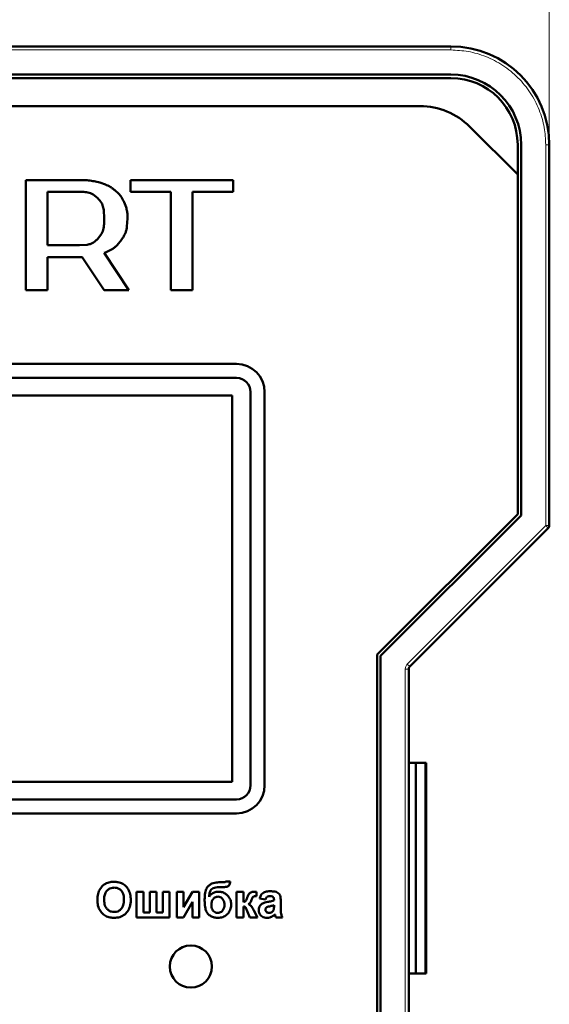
# Model space of a CAD drawing. Header units: millimetres. Extents: x 0 to 210, y 0 to 297.
# Tile 5 of 7: x 101 to 138, y 158 to 228. Entities that reach past the tile are written whole.
import ezdxf

# ---------------------------------------------------------------- set-up
doc = ezdxf.new("R2010")
doc.units = ezdxf.units.MM
doc.styles.add('SLDTEXTSTYLE0', font='TXT', dxfattribs={"width": 0.7, "bigfont": 'bigfont'})
doc.styles.add('SLDTEXTSTYLE1', font='TXT', dxfattribs={"width": 0.7})
doc.dimstyles.new('SLDDIMSTYLE0', dxfattribs={"dimtxt": 5, "dimasz": 5, "dimexe": 0, "dimexo": 0.0625, "dimgap": 1.25, "dimtad": 2, "dimdec": 1, "dimrnd": 1e-09, "dimzin": 12, "dimdsep": 46, "dimtxsty": 'SLDTEXTSTYLE1', "dimsah": 1, "dimcen": 0.09, "dimadec": 0, "dimazin": 3, "dimtfac": 1, "dimtdec": 3, "dimtofl": 0, "dimtmove": 0, "dimatfit": 3, "dimfxl": 0, "dimfrac": 2, "dimtolj": 1, "dimtzin": 12, "dimarcsym": 0})

# ---------------------------------------------------------------- blocks, each defined once
blk = doc.blocks.new('_D')
at = {"color": 7, "linetype": 'Continuous', "lineweight": 0}
for p, q in [((43.527, 219.48), (43.527, 245.47)), ((138.277, 219.48), (138.277, 245.47)), ((43.527, 244.47), (138.277, 244.47))]:
    blk.add_line(p, q, dxfattribs=at)
at = {"color": 7, "linetype": 'Continuous', "lineweight": 18}
for points in [[(43.527, 244.47), (48.527, 243.701), (48.527, 245.239)], [(138.277, 244.47), (133.277, 245.239), (133.277, 243.701)]]:
    blk.add_solid(points, dxfattribs=at)
at = {"color": 7, "linetype": 'Continuous', "lineweight": 18, "insert": (88.947, 250.915), "char_height": 5, "attachment_point": 1, "style": 'SLDTEXTSTYLE0'}
blk.add_mtext('Ш', dxfattribs=at)

msp = doc.modelspace()

# ---------------------------------------------------------------- linework, layer by layer
at = {"color": 7, "linetype": 'Continuous', "lineweight": 50}
for p, q in [((131.277, 226.47), (50.277, 226.47)), ((50.277, 224.47), (131.277, 224.47)), ((131.277, 224.22), (50.277, 224.22)), ((52.469, 222.22), (129.084, 222.22)), ((132.62, 220.755), (136.027, 217.348)), ((136.027, 217.348), (136.027, 219.47)), ((136.277, 219.47), (136.277, 193.081)), ((138.277, 192.356), (138.277, 219.47)), ((136.027, 193.185), (136.027, 217.348)), ((101.027, 216.961), (101.027, 209.128)), ((104.861, 216.961), (101.027, 216.961)), ((106.7, 216.64), (106.294, 216.777)), ((115.777, 216.961), (108.482, 216.961)), ((108.482, 216.961), (108.482, 216.122)), ((115.777, 216.122), (115.777, 216.961)), ((102.571, 216.122), (104.861, 216.122)), ((102.571, 212.317), (102.571, 216.122)), ((105.824, 215.929), (106.16, 215.658)), ((107.639, 215.992), (107.364, 216.24)), ((108.482, 216.122), (111.357, 216.122)), ((111.357, 216.122), (111.357, 209.128)), ((112.902, 216.122), (115.777, 216.122)), ((112.902, 209.128), (112.902, 216.122)), ((108.172, 215.027), (108.035, 215.378)), ((106.58, 214.827), (106.618, 214.22)), ((108.234, 213.646), (108.269, 214.22)), ((106.428, 213.134), (106.16, 212.782)), ((107.529, 212.323), (107.843, 212.709)), ((104.861, 212.317), (102.571, 212.317)), ((105.39, 212.356), (104.861, 212.317)), ((108.376, 209.128), (106.618, 211.769)), ((102.571, 209.128), (102.571, 211.478)), ((102.571, 211.478), (105.053, 211.478)), ((105.053, 211.478), (106.618, 209.128)), ((101.027, 209.128), (102.571, 209.128)), ((106.618, 209.128), (108.376, 209.128)), ((111.357, 209.128), (112.902, 209.128)), ((116.027, 203.87), (65.527, 203.87)), ((65.527, 202.87), (116.027, 202.87)), ((115.727, 201.62), (65.827, 201.62)), ((115.727, 174.12), (115.727, 201.62)), ((117.027, 201.87), (117.027, 173.87)), ((118.027, 173.87), (118.027, 201.87)), ((126.027, 183.185), (136.027, 193.185)), ((136.277, 193.081), (126.277, 183.081)), ((128.35, 182.326), (138.204, 192.179)), ((126.027, 152.755), (126.027, 183.185)), ((126.277, 183.081), (126.277, 152.858)), ((128.277, 153.79), (128.277, 182.149)), ((128.777, 175.47), (128.277, 175.47)), ((128.777, 160.47), (128.777, 175.47)), ((129.421, 175.47), (128.777, 175.47)), ((129.521, 175.47), (129.421, 175.47)), ((129.521, 160.47), (129.521, 175.47)), ((65.827, 174.12), (115.727, 174.12)), ((116.027, 172.87), (65.527, 172.87)), ((65.527, 171.87), (116.027, 171.87)), ((115.124, 166.97), (114.873, 166.97)), ((115.584, 167.034), (115.264, 167.034)), ((108.917, 166.297), (108.917, 164.47)), ((109.398, 166.297), (108.917, 166.297)), ((109.398, 164.822), (109.398, 166.297)), ((110.328, 166.297), (109.847, 166.297)), ((109.847, 166.297), (109.847, 164.822)), ((110.328, 164.822), (110.328, 166.297)), ((110.776, 166.297), (110.776, 164.822)), ((111.257, 166.297), (110.776, 166.297)), ((111.257, 164.47), (111.257, 166.297)), ((112.251, 166.297), (111.77, 166.297)), ((111.77, 166.297), (111.77, 164.47)), ((112.251, 165.194), (112.251, 166.297)), ((112.892, 166.297), (112.251, 165.194)), ((113.373, 166.297), (112.892, 166.297)), ((113.373, 164.47), (113.373, 166.297)), ((114.805, 166.617), (114.869, 166.617)), ((116.514, 166.297), (116.033, 166.297)), ((116.033, 166.297), (116.033, 164.47)), ((116.514, 165.559), (116.514, 166.297)), ((117.445, 165.976), (117.443, 166.288)), ((112.251, 164.47), (112.892, 165.573)), ((112.892, 165.573), (112.892, 164.47)), ((117.667, 165.816), (118.084, 165.752)), ((118.693, 165.733), (118.693, 165.688)), ((119.174, 165.067), (119.174, 165.629)), ((109.847, 164.822), (109.398, 164.822)), ((110.776, 164.822), (110.328, 164.822)), ((116.514, 164.47), (116.514, 165.239)), ((116.763, 164.991), (116.971, 164.47)), ((117.507, 164.47), (117.252, 164.965)), ((118.693, 165.335), (118.693, 165.244)), ((108.917, 164.47), (111.257, 164.47)), ((111.77, 164.47), (112.251, 164.47)), ((112.892, 164.47), (113.373, 164.47)), ((116.033, 164.47), (116.514, 164.47)), ((116.971, 164.47), (117.507, 164.47)), ((118.821, 164.47), (119.302, 164.47)), ((128.277, 160.47), (128.777, 160.47)), ((128.777, 160.47), (129.421, 160.47)), ((129.421, 160.47), (129.521, 160.47))]:
    msp.add_line(p, q, dxfattribs=at)
at = {"color": 9, "linetype": 'Continuous', "lineweight": 18}
for p, q in [((131.277, 226.22), (131.277, 226.47)), ((131.277, 226.22), (50.277, 226.22)), ((138.027, 192.356), (138.027, 219.47)), ((138.027, 219.47), (138.277, 219.47)), ((128.173, 182.503), (138.027, 192.356)), ((138.027, 192.356), (138.277, 192.356)), ((138.204, 192.179), (138.027, 192.356)), ((128.173, 182.503), (128.35, 182.326)), ((128.027, 153.79), (128.027, 182.149)), ((128.027, 182.149), (128.277, 182.149)), ((129.421, 175.47), (129.421, 160.47))]:
    msp.add_line(p, q, dxfattribs=at)
at = {"color": 7, "linetype": 'Continuous', "lineweight": 50}
msp.add_circle((112.777, 160.97), 1.5, dxfattribs=at)
for centre, radius, start, end in [((131.277, 219.47), 7, 0, 90), ((131.277, 219.47), 5, 0, 90), ((131.277, 219.47), 4.75, 0, 90), ((129.084, 217.22), 5, 45, 90), ((116.027, 201.87), 2, 0, 90), ((116.027, 201.87), 1, 0, 90), ((138.027, 192.356), 0.25, 315, 0), ((128.527, 182.149), 0.25, 135, 180), ((116.027, 173.87), 1, 270, 0), ((116.027, 173.87), 2, 270, 0)]:
    msp.add_arc(centre, radius, start, end, dxfattribs=at)
at = {"color": 9, "linetype": 'Continuous', "lineweight": 18}
msp.add_open_spline([(138.027, 219.47), (138.005, 219.881), (137.96, 220.729), (137.584, 221.988), (136.961, 223.197), (136.084, 224.276), (135.004, 225.154), (133.795, 225.777), (132.537, 226.153), (131.688, 226.198), (131.277, 226.22)], degree=3, knots=[0, 0, 0, 0, 0.116516, 0.240011, 0.368641, 0.5, 0.631359, 0.759989, 0.883484, 1, 1, 1, 1], dxfattribs=at)
at = {"color": 7, "linetype": 'Continuous', "lineweight": 50}
for points, knots in [([(106.294, 216.777), (106.229, 216.795), (106.036, 216.848), (105.7, 216.909), (105.286, 216.954), (105.003, 216.959), (104.861, 216.961)], [0, 0, 0, 0, 0.138078, 0.414432, 0.706396, 1, 1, 1, 1]), ([(107.364, 216.24), (107.311, 216.281), (107.207, 216.364), (107.044, 216.474), (106.875, 216.568), (106.758, 216.616), (106.7, 216.64)], [0, 0, 0, 0, 0.256997, 0.514093, 0.755932, 1, 1, 1, 1]), ([(104.861, 216.122), (104.928, 216.122), (105.123, 216.12), (105.385, 216.097), (105.644, 216.03), (105.763, 215.963), (105.824, 215.929)], [0, 0, 0, 0, 0.20109, 0.588729, 0.790872, 1, 1, 1, 1]), ([(108.035, 215.378), (108.007, 215.439), (107.95, 215.559), (107.856, 215.723), (107.754, 215.87), (107.677, 215.951), (107.639, 215.992)], [0, 0, 0, 0, 0.272354, 0.544847, 0.771067, 1, 1, 1, 1]), ([(106.16, 215.658), (106.206, 215.609), (106.344, 215.463), (106.517, 215.188), (106.56, 214.94), (106.58, 214.827)], [0, 0, 0, 0, 0.211071, 0.637362, 1, 1, 1, 1]), ([(108.269, 214.22), (108.269, 214.287), (108.267, 214.455), (108.252, 214.728), (108.198, 214.927), (108.172, 215.027)], [0, 0, 0, 0, 0.245158, 0.619289, 1, 1, 1, 1]), ([(106.618, 214.22), (106.618, 214.153), (106.616, 213.953), (106.596, 213.62), (106.528, 213.317), (106.446, 213.166), (106.428, 213.134)], [0, 0, 0, 0, 0.179524, 0.538938, 0.900842, 1, 1, 1, 1]), ([(107.843, 212.709), (107.881, 212.764), (107.985, 212.92), (108.11, 213.154), (108.199, 213.416), (108.222, 213.569), (108.234, 213.646)], [0, 0, 0, 0, 0.194952, 0.547581, 0.771599, 1, 1, 1, 1]), ([(106.16, 212.782), (106.113, 212.735), (105.969, 212.595), (105.715, 212.422), (105.486, 212.375), (105.39, 212.356)], [0, 0, 0, 0, 0.223541, 0.674932, 1, 1, 1, 1]), ([(106.618, 211.769), (106.68, 211.794), (106.873, 211.875), (107.128, 212.002), (107.369, 212.167), (107.475, 212.271), (107.529, 212.323)], [0, 0, 0, 0, 0.186242, 0.585958, 0.791213, 1, 1, 1, 1]), ([(106.785, 166.904), (106.725, 166.873), (106.561, 166.789), (106.371, 166.59), (106.279, 166.414), (106.241, 166.34)], [0, 0, 0, 0, 0.251318, 0.689493, 1, 1, 1, 1]), ([(107.311, 167.002), (107.245, 166.999), (107.122, 166.995), (106.944, 166.963), (106.838, 166.924), (106.785, 166.904)], [0, 0, 0, 0, 0.371392, 0.682855, 1, 1, 1, 1]), ([(108.501, 165.716), (108.499, 165.783), (108.494, 165.984), (108.424, 166.305), (108.228, 166.637), (107.941, 166.872), (107.619, 166.988), (107.406, 166.997), (107.311, 167.002)], [0, 0, 0, 0, 0.101299, 0.305586, 0.491044, 0.676784, 0.856818, 1, 1, 1, 1]), ([(114.873, 166.97), (114.806, 166.968), (114.605, 166.964), (114.323, 166.91), (114.058, 166.76), (113.883, 166.533), (113.773, 166.185), (113.763, 165.908), (113.757, 165.748)], [0, 0, 0, 0, 0.1040237, 0.3137871, 0.4410688, 0.5690878, 0.7513955, 1, 1, 1, 1]), ([(114.965, 166.616), (115.031, 166.617), (115.158, 166.619), (115.315, 166.643), (115.436, 166.687), (115.512, 166.77), (115.566, 166.888), (115.578, 166.983), (115.584, 167.034)], [0, 0, 0, 0, 0.2323457, 0.4398215, 0.5537147, 0.6698962, 0.8209881, 1, 1, 1, 1]), ([(115.264, 167.034), (115.254, 167.021), (115.235, 166.995), (115.184, 166.973), (115.146, 166.971), (115.124, 166.97)], [0, 0, 0, 0, 0.291708, 0.588179, 1, 1, 1, 1]), ([(106.241, 166.34), (106.217, 166.277), (106.169, 166.145), (106.135, 165.93), (106.131, 165.78), (106.129, 165.705)], [0, 0, 0, 0, 0.308697, 0.651631, 1, 1, 1, 1]), ([(106.61, 165.721), (106.612, 165.788), (106.617, 165.956), (106.676, 166.196), (106.818, 166.403), (106.997, 166.53), (107.174, 166.58), (107.281, 166.584), (107.317, 166.585)], [0, 0, 0, 0, 0.158617, 0.400864, 0.573059, 0.745486, 0.912985, 1, 1, 1, 1]), ([(107.317, 166.585), (107.385, 166.581), (107.52, 166.573), (107.712, 166.488), (107.867, 166.344), (107.986, 166.113), (108.017, 165.899), (108.02, 165.756), (108.02, 165.728)], [0, 0, 0, 0, 0.1602922, 0.3219224, 0.4907614, 0.6575692, 0.9338827, 1, 1, 1, 1]), ([(114.078, 165.925), (114.08, 165.992), (114.086, 166.125), (114.127, 166.311), (114.226, 166.456), (114.369, 166.562), (114.572, 166.61), (114.723, 166.615), (114.805, 166.617)], [0, 0, 0, 0, 0.170833, 0.342689, 0.477544, 0.612291, 0.788474, 1, 1, 1, 1]), ([(114.772, 166.297), (114.705, 166.294), (114.552, 166.287), (114.324, 166.202), (114.164, 166.061), (114.098, 165.957), (114.078, 165.925)], [0, 0, 0, 0, 0.242715, 0.554839, 0.860812, 1, 1, 1, 1]), ([(115.648, 165.371), (115.644, 165.438), (115.635, 165.604), (115.531, 165.86), (115.343, 166.088), (115.104, 166.249), (114.903, 166.293), (114.793, 166.296), (114.772, 166.297)], [0, 0, 0, 0, 0.1423, 0.354009, 0.573292, 0.764241, 0.955763, 1, 1, 1, 1]), ([(114.869, 166.617), (114.877, 166.617), (114.893, 166.617), (114.925, 166.616), (114.949, 166.616), (114.965, 166.616)], [0, 0, 0, 0, 0.2500042, 0.5000093, 1, 1, 1, 1]), ([(116.985, 166.223), (116.96, 166.2), (116.909, 166.153), (116.846, 166.036), (116.812, 165.945), (116.791, 165.887)], [0, 0, 0, 0, 0.256986, 0.528182, 1, 1, 1, 1]), ([(117.261, 166.297), (117.227, 166.295), (117.167, 166.293), (117.072, 166.272), (117.017, 166.241), (116.985, 166.223)], [0, 0, 0, 0, 0.345727, 0.621036, 1, 1, 1, 1]), ([(117.443, 166.288), (117.426, 166.289), (117.393, 166.291), (117.332, 166.295), (117.288, 166.296), (117.261, 166.297)], [0, 0, 0, 0, 0.273959, 0.547919, 1, 1, 1, 1]), ([(118.432, 166.329), (118.365, 166.327), (118.203, 166.322), (117.978, 166.264), (117.796, 166.109), (117.709, 165.954), (117.677, 165.849), (117.667, 165.816)], [0, 0, 0, 0, 0.199112, 0.484676, 0.670105, 0.89787, 1, 1, 1, 1]), ([(119.174, 165.629), (119.172, 165.695), (119.169, 165.828), (119.146, 166.01), (119.052, 166.156), (118.919, 166.25), (118.707, 166.323), (118.54, 166.327), (118.432, 166.329)], [0, 0, 0, 0, 0.166246, 0.33334, 0.447204, 0.586985, 0.732154, 1, 1, 1, 1]), ([(106.129, 165.705), (106.131, 165.638), (106.136, 165.437), (106.209, 165.118), (106.407, 164.791), (106.694, 164.562), (107.013, 164.452), (107.225, 164.442), (107.318, 164.438)], [0, 0, 0, 0, 0.102074, 0.307977, 0.492555, 0.677222, 0.856714, 1, 1, 1, 1]), ([(107.317, 164.854), (107.25, 164.859), (107.115, 164.868), (106.925, 164.959), (106.763, 165.109), (106.638, 165.356), (106.612, 165.572), (106.61, 165.707), (106.61, 165.721)], [0, 0, 0, 0, 0.15971, 0.320429, 0.491074, 0.67705, 0.96629, 1, 1, 1, 1]), ([(108.02, 165.728), (108.018, 165.662), (108.012, 165.474), (107.942, 165.213), (107.769, 165.003), (107.58, 164.888), (107.42, 164.857), (107.334, 164.855), (107.317, 164.854)], [0, 0, 0, 0, 0.1585903, 0.4472388, 0.6203806, 0.7935748, 0.9612953, 1, 1, 1, 1]), ([(107.318, 164.438), (107.385, 164.44), (107.587, 164.447), (107.913, 164.544), (108.22, 164.788), (108.433, 165.143), (108.496, 165.467), (108.5, 165.671), (108.501, 165.716)], [0, 0, 0, 0, 0.101986, 0.308793, 0.506227, 0.687491, 0.931082, 1, 1, 1, 1]), ([(113.757, 165.748), (113.758, 165.682), (113.76, 165.467), (113.781, 165.158), (113.889, 164.836), (114.073, 164.627), (114.314, 164.49), (114.526, 164.441), (114.656, 164.438), (114.689, 164.438)], [0, 0, 0, 0, 0.108438, 0.349197, 0.500393, 0.652655, 0.789788, 0.946106, 1, 1, 1, 1]), ([(114.238, 165.368), (114.242, 165.436), (114.249, 165.571), (114.333, 165.756), (114.461, 165.881), (114.593, 165.937), (114.669, 165.942), (114.701, 165.944)], [0, 0, 0, 0, 0.2446409, 0.4916566, 0.7209487, 0.8855354, 1, 1, 1, 1]), ([(114.701, 165.944), (114.756, 165.938), (114.868, 165.927), (115.011, 165.823), (115.121, 165.667), (115.164, 165.503), (115.166, 165.399), (115.167, 165.366)], [0, 0, 0, 0, 0.199338, 0.400664, 0.61964, 0.881803, 1, 1, 1, 1]), ([(116.791, 165.887), (116.769, 165.824), (116.737, 165.735), (116.683, 165.631), (116.621, 165.584), (116.564, 165.567), (116.525, 165.561), (116.514, 165.559)], [0, 0, 0, 0, 0.432635, 0.616007, 0.747523, 0.923299, 1, 1, 1, 1]), ([(116.867, 165.407), (116.897, 165.423), (116.968, 165.461), (117.047, 165.573), (117.081, 165.666), (117.1, 165.716)], [0, 0, 0, 0, 0.25365, 0.595085, 1, 1, 1, 1]), ([(117.1, 165.716), (117.111, 165.748), (117.129, 165.803), (117.161, 165.876), (117.187, 165.921), (117.207, 165.937), (117.21, 165.94)], [0, 0, 0, 0, 0.396996, 0.692239, 0.950594, 1, 1, 1, 1]), ([(117.21, 165.94), (117.226, 165.947), (117.269, 165.968), (117.35, 165.974), (117.413, 165.976), (117.445, 165.976)], [0, 0, 0, 0, 0.210676, 0.601608, 1, 1, 1, 1]), ([(118.242, 165.568), (118.177, 165.553), (118.036, 165.521), (117.846, 165.453), (117.705, 165.327), (117.626, 165.181), (117.606, 165.061), (117.604, 164.995), (117.603, 164.985)], [0, 0, 0, 0, 0.209674, 0.45611, 0.62433, 0.792297, 0.968452, 1, 1, 1, 1]), ([(118.084, 165.752), (118.099, 165.791), (118.123, 165.854), (118.186, 165.926), (118.272, 165.97), (118.341, 165.974), (118.384, 165.976)], [0, 0, 0, 0, 0.305481, 0.497369, 0.690436, 1, 1, 1, 1]), ([(118.693, 165.688), (118.63, 165.666), (118.525, 165.629), (118.373, 165.594), (118.286, 165.576), (118.242, 165.568)], [0, 0, 0, 0, 0.429681, 0.71467, 1, 1, 1, 1]), ([(118.384, 165.976), (118.452, 165.975), (118.54, 165.973), (118.632, 165.921), (118.669, 165.872), (118.69, 165.807), (118.692, 165.758), (118.693, 165.733)], [0, 0, 0, 0, 0.4409117, 0.5599399, 0.679608, 0.8356965, 1, 1, 1, 1]), ([(114.695, 164.79), (114.64, 164.796), (114.529, 164.808), (114.397, 164.905), (114.302, 165.034), (114.246, 165.192), (114.241, 165.308), (114.238, 165.368)], [0, 0, 0, 0, 0.199565, 0.400322, 0.576132, 0.780174, 1, 1, 1, 1]), ([(114.689, 164.438), (114.755, 164.441), (114.929, 164.448), (115.196, 164.542), (115.435, 164.747), (115.601, 165.012), (115.645, 165.234), (115.648, 165.354), (115.648, 165.371)], [0, 0, 0, 0, 0.1343778, 0.3494962, 0.553521, 0.7581713, 0.9671766, 1, 1, 1, 1]), ([(115.167, 165.366), (115.164, 165.299), (115.156, 165.163), (115.075, 164.988), (114.959, 164.867), (114.829, 164.8), (114.74, 164.793), (114.695, 164.79)], [0, 0, 0, 0, 0.242101, 0.486689, 0.67857, 0.840063, 1, 1, 1, 1]), ([(116.514, 165.239), (116.548, 165.237), (116.602, 165.234), (116.678, 165.176), (116.72, 165.091), (116.749, 165.023), (116.763, 164.991)], [0, 0, 0, 0, 0.265504, 0.413972, 0.72829, 1, 1, 1, 1]), ([(117.234, 165.001), (117.205, 165.06), (117.146, 165.181), (117.027, 165.334), (116.916, 165.385), (116.867, 165.407)], [0, 0, 0, 0, 0.3560837, 0.7148688, 1, 1, 1, 1]), ([(117.252, 164.965), (117.25, 164.968), (117.247, 164.974), (117.241, 164.986), (117.237, 164.995), (117.234, 165.001)], [0, 0, 0, 0, 0.250043, 0.500094, 1, 1, 1, 1]), ([(117.603, 164.985), (117.609, 164.917), (117.62, 164.791), (117.716, 164.63), (117.848, 164.514), (118.018, 164.448), (118.139, 164.441), (118.201, 164.438)], [0, 0, 0, 0, 0.222319, 0.411804, 0.601009, 0.795937, 1, 1, 1, 1]), ([(118.084, 165.026), (118.086, 165.049), (118.091, 165.097), (118.128, 165.151), (118.16, 165.176), (118.172, 165.186)], [0, 0, 0, 0, 0.370992, 0.746266, 1, 1, 1, 1]), ([(118.335, 164.79), (118.301, 164.793), (118.24, 164.799), (118.164, 164.846), (118.113, 164.905), (118.087, 164.968), (118.085, 165.009), (118.084, 165.026)], [0, 0, 0, 0, 0.263878, 0.473917, 0.683179, 0.866416, 1, 1, 1, 1]), ([(118.172, 165.186), (118.211, 165.203), (118.295, 165.241), (118.474, 165.275), (118.607, 165.312), (118.693, 165.335)], [0, 0, 0, 0, 0.234051, 0.508172, 1, 1, 1, 1]), ([(118.568, 164.871), (118.544, 164.856), (118.502, 164.828), (118.424, 164.798), (118.368, 164.793), (118.335, 164.79)], [0, 0, 0, 0, 0.335472, 0.604358, 1, 1, 1, 1]), ([(118.676, 165.022), (118.67, 165.006), (118.659, 164.976), (118.626, 164.922), (118.591, 164.892), (118.568, 164.871)], [0, 0, 0, 0, 0.2660839, 0.514485, 1, 1, 1, 1]), ([(118.693, 165.244), (118.693, 165.211), (118.692, 165.157), (118.688, 165.083), (118.68, 165.042), (118.676, 165.022)], [0, 0, 0, 0, 0.447478, 0.722712, 1, 1, 1, 1]), ([(119.302, 164.47), (119.271, 164.529), (119.214, 164.638), (119.175, 164.843), (119.174, 164.983), (119.174, 165.067)], [0, 0, 0, 0, 0.3237624, 0.5912299, 1, 1, 1, 1]), ([(118.201, 164.438), (118.268, 164.443), (118.403, 164.453), (118.597, 164.54), (118.703, 164.634), (118.759, 164.684)], [0, 0, 0, 0, 0.321929, 0.645532, 1, 1, 1, 1]), ([(118.759, 164.684), (118.76, 164.679), (118.764, 164.669), (118.769, 164.648), (118.773, 164.633), (118.776, 164.623)], [0, 0, 0, 0, 0.250122, 0.500258, 1, 1, 1, 1]), ([(118.776, 164.623), (118.78, 164.607), (118.789, 164.573), (118.804, 164.522), (118.815, 164.487), (118.821, 164.47)], [0, 0, 0, 0, 0.312676, 0.656202, 1, 1, 1, 1])]:
    msp.add_open_spline(points, degree=3, knots=knots, dxfattribs=at)
at = {"color": 9, "linetype": 'Continuous', "lineweight": 18}
msp.add_open_spline([(128.027, 182.149), (128.034, 182.215), (128.047, 182.348), (128.131, 182.451), (128.173, 182.503)], degree=3, dxfattribs=at)

# ---------------------------------------------------------------- dimensions: what is measured, and where the dimension line sits
at = {"color": 7, "linetype": 'Continuous', "lineweight": 18}
dim = msp.add_linear_dim(base=(138.277, 244.47), p1=(43.527, 219.47), p2=(138.277, 219.47), text='Ш', dimstyle='SLDDIMSTYLE0', dxfattribs=at)
dim.commit()
dim.dimension.update_dxf_attribs({"geometry": '_D', "text_midpoint": (90.902, 244.47), "dimtype": 160})

doc.saveas('drawing.dxf')
